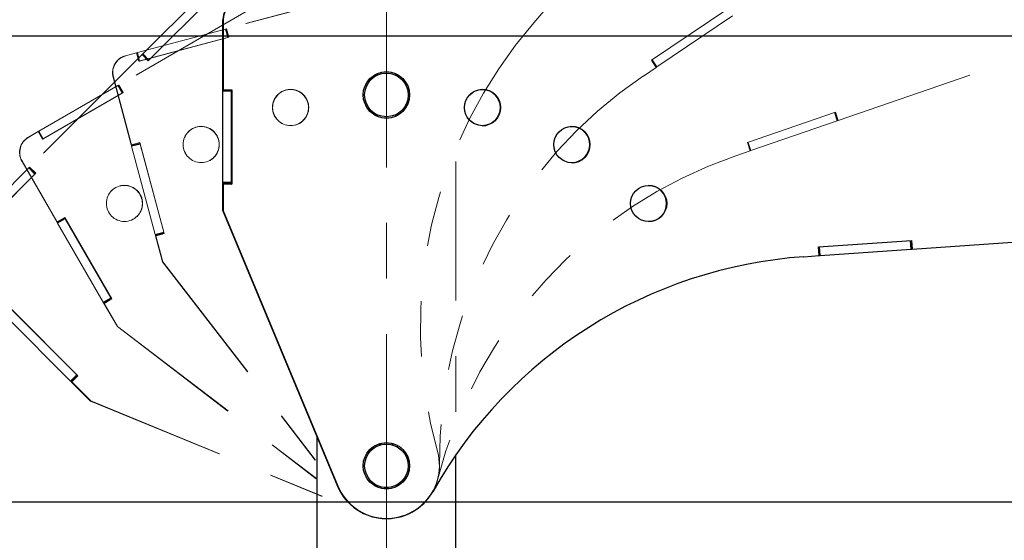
# Paper-space layout 'Sheet6' of a CAD drawing. Header units: inches. Extents: x 0.1 to 16.9, y 0.1 to 10.9.
# Tile 5 of 12: x 6.3 to 8.1, y 6.6 to 7.5. Entities that reach past the tile are written whole.
import ezdxf

# ---------------------------------------------------------------- set-up
doc = ezdxf.new("R2010")
doc.units = ezdxf.units.IN
doc.header["$MEASUREMENT"] = 0
doc.linetypes.add('CENTERX2', pattern=[0.8, 0.5, -0.1, 0.1, -0.1])
doc.linetypes.add('PHANTOM', pattern=[0.5, 0.25, -0.05, 0.05, -0.05, 0.05, -0.05])
doc.layers.add('FORMAT', color=7, linetype='Continuous')
doc.styles.add('SLDTEXTSTYLE0', font='TXT', dxfattribs={"width": 0.75})
doc.dimstyles.new('SLDDIMSTYLE17', dxfattribs={"dimtxt": 0.104167, "dimasz": 0.13, "dimexe": 0, "dimexo": 0.0625, "dimgap": 0.026042, "dimtad": 0, "dimtih": 1, "dimtoh": 1, "dimdec": 0, "dimlfac": 12, "dimrnd": 1e-09, "dimzin": 12, "dimdsep": 46, "dimtxsty": 'SLDTEXTSTYLE0', "dimsah": 1, "dimcen": 0.09, "dimadec": 0, "dimazin": 3, "dimtfac": 1, "dimtdec": 0, "dimtofl": 0, "dimtmove": 0, "dimatfit": 3, "dimfxl": 1, "dimfrac": 2, "dimtolj": 1, "dimtzin": 12, "dimarcsym": 0})

# ---------------------------------------------------------------- blocks, each defined once
blk = doc.blocks.new('_D_95')
at = {"layer": 'FORMAT', "color": 7}
for p, q in [((10.4513, 6.5793), (10.4513, 1.6063)), ((6.9637, 3.1813), (6.9637, 1.6063)), ((8.4183, 1.8835), (8.3866, 1.8835)), ((8.3866, 1.8835), (8.3866, 1.7179)), ((8.7262, 1.8835), (8.7579, 1.8835)), ((8.7579, 1.8835), (8.7579, 1.7179)), ((6.9637, 1.7313), (8.299, 1.7313)), ((8.3866, 1.7179), (8.4183, 1.7179)), ((8.7579, 1.7179), (8.7262, 1.7179)), ((10.4513, 1.7313), (8.8455, 1.7313))]:
    blk.add_line(p, q, dxfattribs=at)
for points in [[(6.9637, 1.7313), (7.0937, 1.7113), (7.0937, 1.7513)], [(10.4513, 1.7313), (10.3213, 1.7513), (10.3213, 1.7113)]]:
    blk.add_solid(points, dxfattribs=at)
at = {"layer": 'FORMAT', "color": 7, "char_height": 0.10417, "attachment_point": 1, "style": 'SLDTEXTSTYLE0'}
for s, insert in [('1063', (8.4183, 1.8522)), ('42', (8.4953, 1.6922))]:
    blk.add_mtext(s, dxfattribs=dict(at, insert=insert))
blk = doc.blocks.new('_D_96')
at = {"layer": 'FORMAT', "color": 7}
for p, q in [((10.1589, 7.4175), (10.1589, 2.0489)), ((6.9637, 3.1813), (6.9637, 2.0489)), ((8.2115, 2.3261), (8.1798, 2.3261)), ((8.1798, 2.3261), (8.1798, 2.1606)), ((8.4424, 2.3261), (8.4741, 2.3261)), ((8.4741, 2.3261), (8.4741, 2.1606)), ((6.9637, 2.1739), (8.0922, 2.1739)), ((8.1798, 2.1606), (8.2115, 2.1606)), ((8.4741, 2.1606), (8.4424, 2.1606)), ((10.1589, 2.1739), (8.5617, 2.1739))]:
    blk.add_line(p, q, dxfattribs=at)
for points in [[(6.9637, 2.1739), (7.0937, 2.1539), (7.0937, 2.1939)], [(10.1589, 2.1739), (10.0289, 2.1939), (10.0289, 2.1539)]]:
    blk.add_solid(points, dxfattribs=at)
at = {"layer": 'FORMAT', "color": 7, "char_height": 0.10417, "attachment_point": 1, "style": 'SLDTEXTSTYLE0'}
for s, insert in [('974', (8.2115, 2.2949)), ('38', (8.25, 2.1349))]:
    blk.add_mtext(s, dxfattribs=dict(at, insert=insert))
blk = doc.blocks.new('_D_97')
at = {"layer": 'FORMAT', "color": 7}
for p, q in [((9.6593, 8.152), (9.6593, 2.4485)), ((6.9637, 3.1813), (6.9637, 2.4485)), ((8.0037, 2.7257), (7.972, 2.7257)), ((7.972, 2.7257), (7.972, 2.5602)), ((8.2346, 2.7257), (8.2663, 2.7257)), ((8.2663, 2.7257), (8.2663, 2.5602)), ((6.9637, 2.5735), (7.8844, 2.5735)), ((9.6593, 2.5735), (8.3539, 2.5735)), ((7.972, 2.5602), (8.0037, 2.5602)), ((8.2663, 2.5602), (8.2346, 2.5602))]:
    blk.add_line(p, q, dxfattribs=at)
for points in [[(6.9637, 2.5735), (7.0937, 2.5535), (7.0937, 2.5935)], [(9.6593, 2.5735), (9.5293, 2.5935), (9.5293, 2.5535)]]:
    blk.add_solid(points, dxfattribs=at)
at = {"layer": 'FORMAT', "color": 7, "char_height": 0.10417, "attachment_point": 1, "style": 'SLDTEXTSTYLE0'}
for s, insert in [('822', (8.0037, 2.6944)), ('32', (8.0422, 2.5344))]:
    blk.add_mtext(s, dxfattribs=dict(at, insert=insert))
blk = doc.blocks.new('_D_98')
at = {"layer": 'FORMAT', "color": 7}
for p, q in [((8.9867, 8.7322), (8.9867, 2.8494)), ((6.9637, 3.1813), (6.9637, 2.8494)), ((7.812, 3.1266), (7.7803, 3.1266)), ((7.7803, 3.1266), (7.7803, 2.9611)), ((8.0429, 3.1266), (8.0746, 3.1266)), ((8.0746, 3.1266), (8.0746, 2.9611)), ((6.9637, 2.9744), (7.6927, 2.9744)), ((8.9867, 2.9744), (8.1622, 2.9744)), ((7.7803, 2.9611), (7.812, 2.9611)), ((8.0746, 2.9611), (8.0429, 2.9611))]:
    blk.add_line(p, q, dxfattribs=at)
for points in [[(6.9637, 2.9744), (7.0937, 2.9544), (7.0937, 2.9944)], [(8.9867, 2.9744), (8.8567, 2.9944), (8.8567, 2.9544)]]:
    blk.add_solid(points, dxfattribs=at)
at = {"layer": 'FORMAT', "color": 7, "char_height": 0.10417, "attachment_point": 1, "style": 'SLDTEXTSTYLE0'}
for s, insert in [('617', (7.812, 3.0954)), ('24', (7.8505, 2.9354))]:
    blk.add_mtext(s, dxfattribs=dict(at, insert=insert))
blk = doc.blocks.new('_D_99')
at = {"layer": 'FORMAT', "color": 7}
for p, q in [((10.5013, 6.6293), (11.3284, 6.6293)), ((11.2034, 6.6293), (11.2034, 5.2015)), ((11.088, 5.1804), (11.0563, 5.1804)), ((11.0563, 5.1804), (11.0563, 5.0149)), ((11.3189, 5.1804), (11.3505, 5.1804)), ((11.3505, 5.1804), (11.3505, 5.0149)), ((11.0563, 5.0149), (11.088, 5.0149)), ((11.3505, 5.0149), (11.3189, 5.0149)), ((11.2034, 3.4396), (11.2034, 4.8549)), ((7.1804, 3.4396), (11.3284, 3.4396))]:
    blk.add_line(p, q, dxfattribs=at)
for points in [[(11.2034, 6.6293), (11.1834, 6.4993), (11.2234, 6.4993)], [(11.2034, 3.4396), (11.2234, 3.5696), (11.1834, 3.5696)]]:
    blk.add_solid(points, dxfattribs=at)
at = {"layer": 'FORMAT', "color": 7, "char_height": 0.10417, "attachment_point": 1, "style": 'SLDTEXTSTYLE0'}
for s, insert in [('972', (11.088, 5.1492)), ('38', (11.1264, 4.9891))]:
    blk.add_mtext(s, dxfattribs=dict(at, insert=insert))
blk = doc.blocks.new('_D_100')
at = {"layer": 'FORMAT', "color": 7}
for p, q in [((10.2089, 7.4675), (11.8008, 7.4675)), ((11.6758, 7.4675), (11.6758, 5.5757)), ((11.5219, 5.5545), (11.4902, 5.5545)), ((11.4902, 5.5545), (11.4902, 5.389)), ((11.8298, 5.5545), (11.8615, 5.5545)), ((11.8615, 5.5545), (11.8615, 5.389)), ((11.4902, 5.389), (11.5219, 5.389)), ((11.8615, 5.389), (11.8298, 5.389)), ((11.6758, 3.4396), (11.6758, 5.229)), ((7.1804, 3.4396), (11.8008, 3.4396))]:
    blk.add_line(p, q, dxfattribs=at)
for points in [[(11.6758, 7.4675), (11.6558, 7.3375), (11.6958, 7.3375)], [(11.6758, 3.4396), (11.6958, 3.5696), (11.6558, 3.5696)]]:
    blk.add_solid(points, dxfattribs=at)
at = {"layer": 'FORMAT', "color": 7, "char_height": 0.10417, "attachment_point": 1, "style": 'SLDTEXTSTYLE0'}
for s, insert in [('1228', (11.5219, 5.5233)), ('48', (11.5989, 5.3633))]:
    blk.add_mtext(s, dxfattribs=dict(at, insert=insert))
blk = doc.blocks.new('_D_101')
at = {"layer": 'FORMAT', "color": 7}
for p, q in [((9.7093, 8.202), (12.2733, 8.202)), ((12.1483, 8.202), (12.1483, 6.0052)), ((11.9944, 5.984), (11.9627, 5.984)), ((11.9627, 5.984), (11.9627, 5.8185)), ((12.3022, 5.984), (12.3339, 5.984)), ((12.3339, 5.984), (12.3339, 5.8185)), ((11.9627, 5.8185), (11.9944, 5.8185)), ((12.3339, 5.8185), (12.3022, 5.8185)), ((12.1483, 3.4396), (12.1483, 5.6585)), ((7.1804, 3.4396), (12.2733, 3.4396))]:
    blk.add_line(p, q, dxfattribs=at)
for points in [[(12.1483, 8.202), (12.1283, 8.072), (12.1683, 8.072)], [(12.1483, 3.4396), (12.1683, 3.5696), (12.1283, 3.5696)]]:
    blk.add_solid(points, dxfattribs=at)
at = {"layer": 'FORMAT', "color": 7, "char_height": 0.10417, "attachment_point": 1, "style": 'SLDTEXTSTYLE0'}
for s, insert in [('1452', (11.9944, 5.9528)), ('57', (12.0713, 5.7928))]:
    blk.add_mtext(s, dxfattribs=dict(at, insert=insert))
blk = doc.blocks.new('_D_102')
at = {"layer": 'FORMAT', "color": 7}
for p, q in [((9.0367, 8.7822), (12.7457, 8.7822)), ((12.6207, 8.7822), (12.6207, 6.4717)), ((12.4668, 6.4506), (12.4351, 6.4506)), ((12.4351, 6.4506), (12.4351, 6.2851)), ((12.7747, 6.4506), (12.8063, 6.4506)), ((12.8063, 6.4506), (12.8063, 6.2851)), ((12.4351, 6.2851), (12.4668, 6.2851)), ((12.8063, 6.2851), (12.7747, 6.2851)), ((12.6207, 3.4396), (12.6207, 6.1251)), ((7.1804, 3.4396), (12.7457, 3.4396))]:
    blk.add_line(p, q, dxfattribs=at)
for points in [[(12.6207, 8.7822), (12.6007, 8.6522), (12.6407, 8.6522)], [(12.6207, 3.4396), (12.6407, 3.5696), (12.6007, 3.5696)]]:
    blk.add_solid(points, dxfattribs=at)
at = {"layer": 'FORMAT', "color": 7, "char_height": 0.10417, "attachment_point": 1, "style": 'SLDTEXTSTYLE0'}
for s, insert in [('1628', (12.4668, 6.4194)), ('64', (12.5438, 6.2594))]:
    blk.add_mtext(s, dxfattribs=dict(at, insert=insert))
blk = doc.blocks.new('_D_103')
at = {"layer": 'FORMAT', "color": 7}
for p, q in [((10.4013, 6.6293), (5.6094, 6.6293)), ((5.7344, 6.6293), (5.7344, 5.8107)), ((5.6189, 5.7896), (5.5873, 5.7896)), ((5.5873, 5.7896), (5.5873, 5.6241)), ((5.8498, 5.7896), (5.8815, 5.7896)), ((5.8815, 5.7896), (5.8815, 5.6241)), ((5.5873, 5.6241), (5.6189, 5.6241)), ((5.8815, 5.6241), (5.8498, 5.6241)), ((5.7344, 4.7417), (5.7344, 5.4641)), ((6.7523, 4.7417), (5.6094, 4.7417))]:
    blk.add_line(p, q, dxfattribs=at)
for points in [[(5.7344, 6.6293), (5.7144, 6.4993), (5.7544, 6.4993)], [(5.7344, 4.7417), (5.7544, 4.8717), (5.7144, 4.8717)]]:
    blk.add_solid(points, dxfattribs=at)
at = {"layer": 'FORMAT', "color": 7, "char_height": 0.10417, "attachment_point": 1, "style": 'SLDTEXTSTYLE0'}
for s, insert in [('575', (5.6189, 5.7584)), ('23', (5.6574, 5.5983))]:
    blk.add_mtext(s, dxfattribs=dict(at, insert=insert))
blk = doc.blocks.new('_D_104')
at = {"layer": 'FORMAT', "color": 7}
for p, q in [((10.1089, 7.4675), (5.1791, 7.4675)), ((5.3041, 7.4675), (5.3041, 6.2068)), ((5.1887, 6.1857), (5.157, 6.1857)), ((5.157, 6.1857), (5.157, 6.0202)), ((5.4196, 6.1857), (5.4513, 6.1857)), ((5.4513, 6.1857), (5.4513, 6.0202)), ((5.157, 6.0202), (5.1887, 6.0202)), ((5.4513, 6.0202), (5.4196, 6.0202)), ((5.3041, 4.7417), (5.3041, 5.8602)), ((6.7523, 4.7417), (5.1791, 4.7417))]:
    blk.add_line(p, q, dxfattribs=at)
for points in [[(5.3041, 7.4675), (5.2841, 7.3375), (5.3241, 7.3375)], [(5.3041, 4.7417), (5.3241, 4.8717), (5.2841, 4.8717)]]:
    blk.add_solid(points, dxfattribs=at)
at = {"layer": 'FORMAT', "color": 7, "char_height": 0.10417, "attachment_point": 1, "style": 'SLDTEXTSTYLE0'}
for s, insert in [('831', (5.1887, 6.1544)), ('33', (5.2272, 5.9944))]:
    blk.add_mtext(s, dxfattribs=dict(at, insert=insert))
blk = doc.blocks.new('_D_105')
at = {"layer": 'FORMAT', "color": 7}
for p, q in [((9.6093, 8.202), (4.7335, 8.202)), ((4.8585, 8.202), (4.8585, 6.5895)), ((4.7045, 6.5684), (4.6728, 6.5684)), ((4.6728, 6.5684), (4.6728, 6.4029)), ((5.0124, 6.5684), (5.0441, 6.5684)), ((5.0441, 6.5684), (5.0441, 6.4029)), ((4.6728, 6.4029), (4.7045, 6.4029)), ((5.0441, 6.4029), (5.0124, 6.4029)), ((4.8585, 4.7417), (4.8585, 6.2429)), ((6.7523, 4.7417), (4.7335, 4.7417))]:
    blk.add_line(p, q, dxfattribs=at)
for points in [[(4.8585, 8.202), (4.8385, 8.072), (4.8785, 8.072)], [(4.8585, 4.7417), (4.8785, 4.8717), (4.8385, 4.8717)]]:
    blk.add_solid(points, dxfattribs=at)
at = {"layer": 'FORMAT', "color": 7, "char_height": 0.10417, "attachment_point": 1, "style": 'SLDTEXTSTYLE0'}
for s, insert in [('1055', (4.7045, 6.5372)), ('42', (4.7815, 6.3772))]:
    blk.add_mtext(s, dxfattribs=dict(at, insert=insert))
blk = doc.blocks.new('_D_106')
at = {"layer": 'FORMAT', "color": 7}
for p, q in [((8.9367, 8.7822), (4.1921, 8.7822)), ((4.3171, 8.7822), (4.3171, 6.975)), ((4.1631, 6.9538), (4.1314, 6.9538)), ((4.1314, 6.9538), (4.1314, 6.7883)), ((4.471, 6.9538), (4.5027, 6.9538)), ((4.5027, 6.9538), (4.5027, 6.7883)), ((4.1314, 6.7883), (4.1631, 6.7883)), ((4.5027, 6.7883), (4.471, 6.7883)), ((4.3171, 4.7417), (4.3171, 6.6283)), ((6.7523, 4.7417), (4.1921, 4.7417))]:
    blk.add_line(p, q, dxfattribs=at)
for points in [[(4.3171, 8.7822), (4.2971, 8.6522), (4.3371, 8.6522)], [(4.3171, 4.7417), (4.3371, 4.8717), (4.2971, 4.8717)]]:
    blk.add_solid(points, dxfattribs=at)
at = {"layer": 'FORMAT', "color": 7, "char_height": 0.10417, "attachment_point": 1, "style": 'SLDTEXTSTYLE0'}
for s, insert in [('1232', (4.1631, 6.9226)), ('48', (4.2401, 6.7626))]:
    blk.add_mtext(s, dxfattribs=dict(at, insert=insert))

psp = doc.layouts.new('Sheet6')

# ---------------------------------------------------------------- linework, layer by layer
at = {"color": 7, "linetype": 'PHANTOM', "lineweight": 18}
for p, q in [((6.5255, 7.4352), (6.6416, 7.5512)), ((6.9525, 7.5545), (6.676, 7.4804)), ((6.953, 7.5547), (6.6764, 7.4806)), ((6.654, 7.5415), (6.5355, 7.423)), ((6.5366, 7.4241), (6.6526, 7.5401)), ((6.7304, 7.5224), (6.4824, 7.3792)), ((6.7308, 7.5226), (6.4828, 7.3794)), ((7.229, 7.4914), (7.2471, 7.5122)), ((7.4403, 7.424), (7.5792, 7.5177)), ((7.4503, 7.4119), (7.5863, 7.5037)), ((6.516, 7.4376), (6.6745, 7.4801)), ((6.6745, 7.4801), (6.6757, 7.4804)), ((6.6785, 7.465), (6.6745, 7.4801)), ((6.6797, 7.4653), (6.6757, 7.4804)), ((6.676, 7.4804), (6.6757, 7.4804)), ((6.676, 7.4804), (6.6764, 7.4806)), ((6.6764, 7.4806), (6.6805, 7.4655)), ((6.6805, 7.4655), (6.5186, 7.4221)), ((6.52, 7.4225), (6.6785, 7.465)), ((6.6785, 7.465), (6.6797, 7.4653)), ((6.68, 7.4654), (6.6797, 7.4653)), ((6.68, 7.4654), (6.6805, 7.4655)), ((6.5146, 7.4372), (6.4944, 7.4318)), ((6.5145, 7.4372), (6.4949, 7.4319)), ((6.5141, 7.4371), (6.5145, 7.4372)), ((6.5186, 7.4221), (6.5145, 7.4372)), ((6.5186, 7.4221), (6.5146, 7.4372)), ((6.5146, 7.4372), (6.5147, 7.4372)), ((6.5147, 7.4372), (6.516, 7.4376)), ((6.5188, 7.4222), (6.5147, 7.4372)), ((6.52, 7.4225), (6.516, 7.4376)), ((7.7763, 7.3156), (8.1292, 7.4371)), ((6.5241, 7.4338), (6.3217, 7.2313)), ((6.5245, 7.4341), (6.322, 7.2317)), ((6.4804, 7.4237), (6.4804, 7.4237)), ((6.4944, 7.4318), (6.4949, 7.4319)), ((6.4944, 7.4318), (6.4944, 7.4318)), ((6.5186, 7.4221), (6.5188, 7.4222)), ((6.5186, 7.4221), (6.5186, 7.4221)), ((6.5188, 7.4222), (6.52, 7.4225)), ((6.5245, 7.4341), (6.5241, 7.4338)), ((6.5241, 7.4338), (6.5245, 7.4341)), ((6.5245, 7.4341), (6.5246, 7.4342)), ((6.5355, 7.423), (6.5245, 7.4341)), ((6.5355, 7.423), (6.5245, 7.4341)), ((6.5246, 7.4342), (6.5255, 7.4352)), ((6.5357, 7.4232), (6.5246, 7.4342)), ((6.5366, 7.4241), (6.5255, 7.4352)), ((6.5355, 7.423), (6.5357, 7.4232)), ((6.5355, 7.4231), (6.5355, 7.423)), ((6.5357, 7.4232), (6.5366, 7.4241)), ((7.449, 7.411), (7.4403, 7.424)), ((7.449, 7.4111), (7.4403, 7.424)), ((7.4492, 7.4112), (7.4405, 7.4241)), ((7.4503, 7.4119), (7.4415, 7.4248)), ((7.4262, 7.3956), (7.449, 7.411)), ((7.449, 7.4111), (7.4492, 7.4112)), ((7.449, 7.4111), (7.449, 7.4111)), ((7.4492, 7.4112), (7.4503, 7.4119)), ((6.4724, 7.3935), (6.4728, 7.3937)), ((6.5054, 7.2704), (6.4724, 7.3935)), ((6.4724, 7.3935), (6.505, 7.2716)), ((6.4724, 7.3935), (6.4724, 7.3935)), ((6.4728, 7.3937), (6.5055, 7.2717)), ((6.339, 7.2964), (6.4811, 7.3784)), ((6.4907, 7.3659), (6.3455, 7.2821)), ((6.4811, 7.3784), (6.4822, 7.379)), ((6.4889, 7.3649), (6.4811, 7.3784)), ((6.4824, 7.3792), (6.4822, 7.379)), ((6.49, 7.3655), (6.4822, 7.379)), ((6.4824, 7.3792), (6.4828, 7.3794)), ((6.4828, 7.3794), (6.4907, 7.3659)), ((6.4889, 7.3649), (6.49, 7.3655)), ((6.4902, 7.3657), (6.49, 7.3655)), ((6.4902, 7.3657), (6.4907, 7.3659)), ((6.3468, 7.2829), (6.4889, 7.3649)), ((7.6128, 7.2758), (7.7712, 7.3304)), ((7.7756, 7.3154), (7.7705, 7.3301)), ((7.7712, 7.3304), (7.7763, 7.3156)), ((7.6193, 7.2615), (7.7744, 7.315)), ((7.7744, 7.315), (7.7694, 7.3297)), ((7.7744, 7.315), (7.7756, 7.3154)), ((7.7756, 7.3154), (7.7761, 7.3155)), ((7.7759, 7.3155), (7.7763, 7.3156)), ((6.3377, 7.2956), (6.3197, 7.2852)), ((6.3377, 7.2956), (6.3201, 7.2855)), ((6.3373, 7.2954), (6.3377, 7.2956)), ((6.3377, 7.2956), (6.3379, 7.2957)), ((6.3455, 7.2821), (6.3377, 7.2956)), ((6.3455, 7.2821), (6.3377, 7.2956)), ((6.3379, 7.2957), (6.339, 7.2964)), ((6.3457, 7.2822), (6.3379, 7.2957)), ((6.3468, 7.2829), (6.339, 7.2964)), ((6.3197, 7.2852), (6.3201, 7.2855)), ((6.3197, 7.2852), (6.3197, 7.2852)), ((6.3455, 7.2821), (6.3457, 7.2822)), ((6.3455, 7.2821), (6.3455, 7.2821)), ((6.3457, 7.2822), (6.3468, 7.2829)), ((6.3083, 7.2738), (6.3083, 7.2738)), ((6.505, 7.2716), (6.5055, 7.2717)), ((6.5204, 7.2744), (6.5054, 7.2704)), ((6.5057, 7.2692), (6.5054, 7.2704)), ((6.5055, 7.2717), (6.5206, 7.2758)), ((6.5208, 7.2732), (6.5057, 7.2692)), ((6.5482, 7.1106), (6.5057, 7.2692)), ((6.5204, 7.2744), (6.5201, 7.2756)), ((6.5208, 7.2732), (6.5204, 7.2744)), ((6.5206, 7.2758), (6.5644, 7.1124)), ((6.5633, 7.1146), (6.5208, 7.2732)), ((7.0887, 4.7417), (7.0887, 7.2651)), ((7.5918, 7.2521), (7.6179, 7.261)), ((7.6179, 7.261), (7.6128, 7.2758)), ((7.6179, 7.2611), (7.6128, 7.2758)), ((7.6181, 7.2611), (7.613, 7.2759)), ((7.6193, 7.2615), (7.6142, 7.2763)), ((7.6179, 7.2611), (7.6181, 7.2611)), ((7.6179, 7.261), (7.6179, 7.2611)), ((7.6181, 7.2611), (7.6193, 7.2615)), ((6.3083, 7.2426), (6.3087, 7.2428)), ((6.372, 7.1321), (6.3083, 7.2426)), ((6.3083, 7.2426), (6.3714, 7.1332)), ((6.3083, 7.2426), (6.3083, 7.2426)), ((6.3087, 7.2428), (6.3718, 7.1335)), ((6.2046, 7.1142), (6.3206, 7.2302)), ((6.3206, 7.2302), (6.3215, 7.2311)), ((6.3317, 7.2192), (6.3206, 7.2302)), ((6.3217, 7.2313), (6.3215, 7.2311)), ((6.3325, 7.22), (6.3215, 7.2311)), ((6.3217, 7.2313), (6.322, 7.2317)), ((6.322, 7.2317), (6.3331, 7.2206)), ((6.3331, 7.2206), (6.2146, 7.1021)), ((6.2156, 7.1032), (6.3317, 7.2192)), ((6.3317, 7.2192), (6.3325, 7.22)), ((6.3328, 7.2203), (6.3325, 7.22)), ((6.3328, 7.2203), (6.3331, 7.2206)), ((6.3718, 7.1335), (6.3853, 7.1413)), ((6.3855, 7.1399), (6.372, 7.1321)), ((6.3862, 7.1389), (6.3726, 7.1311)), ((6.3855, 7.1399), (6.3849, 7.141)), ((6.3853, 7.1413), (6.4699, 6.9948)), ((6.3862, 7.1389), (6.3855, 7.1399)), ((6.4682, 6.9967), (6.3862, 7.1389)), ((6.3714, 7.1332), (6.3718, 7.1335)), ((6.3726, 7.1311), (6.372, 7.1321)), ((6.4547, 6.9889), (6.3726, 7.1311)), ((6.5633, 7.1146), (6.5482, 7.1106)), ((6.5485, 7.1094), (6.5482, 7.1106)), ((6.5636, 7.1134), (6.5485, 7.1094)), ((6.5613, 7.0615), (6.5485, 7.1094)), ((6.5612, 7.1115), (6.5488, 7.1082)), ((6.5488, 7.1082), (6.5493, 7.1083)), ((6.5488, 7.1082), (6.5613, 7.0615)), ((6.5644, 7.1124), (6.5493, 7.1083)), ((6.5493, 7.1083), (6.5618, 7.0616)), ((6.5636, 7.1134), (6.5633, 7.1146)), ((6.5639, 7.1122), (6.5636, 7.1134)), ((6.5639, 7.1122), (6.5644, 7.1124)), ((6.5613, 7.0615), (6.5618, 7.0616)), ((6.5613, 7.0615), (6.5613, 7.0615)), ((6.5613, 7.0615), (6.8885, 6.6368)), ((6.5618, 7.0616), (6.8889, 6.6369)), ((6.4682, 6.9967), (6.4547, 6.9889)), ((6.4689, 6.9956), (6.4553, 6.9878)), ((6.4699, 6.9948), (6.4564, 6.987)), ((6.4689, 6.9956), (6.4682, 6.9967)), ((6.4695, 6.9945), (6.4689, 6.9956)), ((6.4695, 6.9945), (6.4699, 6.9948)), ((6.2895, 6.9764), (6.4091, 6.8567)), ((6.4553, 6.9878), (6.4547, 6.9889)), ((6.4801, 6.9449), (6.4553, 6.9878)), ((6.4671, 6.9932), (6.456, 6.9867)), ((6.456, 6.9867), (6.4564, 6.987)), ((6.456, 6.9867), (6.4801, 6.9449)), ((6.4564, 6.987), (6.4805, 6.9451)), ((6.3959, 6.8471), (6.2799, 6.9632)), ((6.407, 6.8582), (6.2909, 6.9743)), ((6.4801, 6.9449), (6.4805, 6.9451)), ((6.4801, 6.9449), (6.4801, 6.9449)), ((6.4801, 6.9449), (6.906, 6.6193)), ((6.4805, 6.9451), (6.9065, 6.6195)), ((7.0887, 4.7417), (7.0887, 6.9253)), ((6.407, 6.8582), (6.3959, 6.8471)), ((6.4079, 6.8573), (6.3968, 6.8462)), ((6.4068, 6.8545), (6.3977, 6.8454)), ((6.4091, 6.8567), (6.3981, 6.8457)), ((6.4079, 6.8573), (6.407, 6.8582)), ((6.4088, 6.8564), (6.4079, 6.8573)), ((6.4088, 6.8564), (6.4091, 6.8567)), ((6.3968, 6.8462), (6.3959, 6.8471)), ((6.4319, 6.8112), (6.3968, 6.8462)), ((6.3977, 6.8454), (6.3981, 6.8457)), ((6.3977, 6.8454), (6.4319, 6.8112)), ((6.3981, 6.8457), (6.4322, 6.8115)), ((6.4319, 6.8112), (6.4322, 6.8115)), ((6.4319, 6.8112), (6.4319, 6.8112)), ((6.4319, 6.8112), (6.9275, 6.607)), ((6.4322, 6.8115), (6.9279, 6.6073)), ((7.0887, 4.7417), (7.0887, 6.7714)), ((6.8387, 6.7014), (6.8387, 4.7417)), ((6.8387, 6.6708), (6.8387, 4.7417)), ((6.8387, 6.6436), (6.8387, 4.7417)), ((6.8885, 6.6368), (6.8889, 6.6369)), ((7.0306, 6.6273), (7.031, 6.6276)), ((6.906, 6.6193), (6.9065, 6.6195)), ((6.9275, 6.607), (6.9279, 6.6073)), ((7.0109, 6.6123), (7.0113, 6.6125)), ((6.9879, 6.6029), (6.9884, 6.603))]:
    psp.add_line(p, q, dxfattribs=at)
at = {"color": 7, "linetype": 'Continuous', "lineweight": 25}
for p, q in [((6.6698, 7.3694), (6.6698, 7.4969)), ((6.6698, 7.4969), (6.6703, 7.4968)), ((6.6698, 7.4969), (6.6698, 7.3706)), ((6.6698, 7.4969), (6.6698, 7.4969)), ((6.6703, 7.4968), (6.6703, 7.3706)), ((6.6698, 7.3706), (6.6703, 7.3706)), ((6.6854, 7.3694), (6.6698, 7.3694)), ((6.6698, 7.3681), (6.6698, 7.3694)), ((6.6854, 7.3681), (6.6698, 7.3681)), ((6.6698, 7.2039), (6.6698, 7.3681)), ((6.6703, 7.3706), (6.6859, 7.3706)), ((6.6854, 7.3694), (6.6854, 7.3706)), ((6.6854, 7.3681), (6.6854, 7.3694)), ((6.6855, 7.2039), (6.6854, 7.3681)), ((6.6859, 7.3706), (6.6859, 7.2014)), ((6.6855, 7.2039), (6.6698, 7.2039)), ((6.6698, 7.2027), (6.6698, 7.2039)), ((6.6855, 7.2027), (6.6698, 7.2027)), ((6.6699, 7.1531), (6.6698, 7.2027)), ((6.6699, 7.2014), (6.6699, 7.1531)), ((6.6699, 7.2014), (6.6703, 7.2014)), ((6.6827, 7.2014), (6.6699, 7.2014)), ((6.6703, 7.2014), (6.6703, 7.1531)), ((6.6859, 7.2014), (6.6703, 7.2014)), ((6.6855, 7.2027), (6.6855, 7.2039)), ((6.6855, 7.2014), (6.6855, 7.2027)), ((6.6855, 7.2014), (6.6859, 7.2014)), ((6.6699, 7.1531), (6.6699, 7.1531)), ((6.6699, 7.1531), (6.6703, 7.1531)), ((6.6699, 7.1531), (6.876, 6.6583)), ((6.6703, 7.1531), (6.8765, 6.6582)), ((7.741, 7.0882), (7.9081, 7.0999)), ((7.9073, 7.0842), (7.9062, 7.0997)), ((7.9085, 7.0843), (7.9074, 7.0998)), ((7.9081, 7.0999), (7.9092, 7.0843)), ((7.9092, 7.0843), (8.2815, 7.1104)), ((7.7421, 7.0726), (7.741, 7.0882)), ((7.7421, 7.0726), (7.741, 7.0882)), ((7.7423, 7.0726), (7.7412, 7.0882)), ((7.7436, 7.0727), (7.7425, 7.0883)), ((7.7436, 7.0727), (7.9073, 7.0842)), ((7.9073, 7.0842), (7.9085, 7.0843)), ((7.9085, 7.0843), (7.909, 7.0843)), ((7.9088, 7.0843), (7.9092, 7.0843)), ((7.7145, 7.0706), (7.7421, 7.0726)), ((7.7421, 7.0726), (7.7423, 7.0726)), ((7.7421, 7.0726), (7.7421, 7.0726)), ((7.7423, 7.0726), (7.7436, 7.0727)), ((6.8387, 6.7478), (6.8387, 4.7417)), ((7.0887, 4.7417), (7.0887, 6.7148)), ((6.876, 6.6583), (6.8765, 6.6582)), ((6.9633, 6.5998), (6.9638, 6.5998))]:
    psp.add_line(p, q, dxfattribs=at)
for centre, radius in [((6.9637, 7.3615), 0.0417), ((6.9637, 7.3615), 0.0391), ((7.1365, 7.3388), 0.0325), ((7.2973, 7.2722), 0.0325), ((7.4353, 7.1663), 0.0325), ((6.9637, 6.6948), 0.0417), ((6.9637, 6.6948), 0.0391)]:
    psp.add_circle(centre, radius, dxfattribs=at)
at = {"color": 7, "linetype": 'PHANTOM', "lineweight": 18}
for centre, radius in [((6.9637, 7.3615), 0.0417), ((6.9637, 7.3615), 0.0417), ((6.9637, 7.3615), 0.0417), ((6.9637, 7.3615), 0.0391), ((6.9637, 7.3615), 0.0391), ((6.9637, 7.3615), 0.0391), ((6.7914, 7.339), 0.0325), ((6.7915, 7.339), 0.0325), ((6.7916, 7.3389), 0.0325), ((7.1366, 7.3388), 0.0325), ((7.1365, 7.3389), 0.0325), ((6.6307, 7.2724), 0.0325), ((6.6308, 7.2724), 0.0325), ((7.2973, 7.2722), 0.0325), ((6.4927, 7.1666), 0.0325), ((6.9637, 6.6948), 0.0417), ((6.9637, 6.6948), 0.0417), ((6.9637, 6.6948), 0.0417), ((6.9637, 6.6948), 0.0391), ((6.9637, 6.6948), 0.0391), ((6.9637, 6.6948), 0.0391)]:
    psp.add_circle(centre, radius, dxfattribs=at)
at = {"color": 7, "linetype": 'Continuous', "lineweight": 25}
for centre, radius, start, end in [((6.7015, 7.4969), 0.0312, 90.0234, 180.023), ((6.701, 7.4969), 0.0313, 120.01, 180.01), ((7.1361, 7.3388), 0.0326, 270.0302, 89.7365), ((7.2968, 7.2722), 0.0326, 270.0302, 89.7365), ((7.4348, 7.1663), 0.0326, 270.0302, 89.7365), ((7.7729, 6.2398), 0.8329, 94.0168, 150.6367), ((6.9637, 6.6948), 0.095, 202.6076, 269.7513), ((6.9642, 6.6948), 0.095, 202.6036, 330.6394)]:
    psp.add_arc(centre, radius, start, end, dxfattribs=at)
at = {"color": 7, "linetype": 'PHANTOM', "lineweight": 18}
for centre, radius, start, end in [((7.8577, 6.9451), 0.8329, 139.0068, 195.6267), ((6.5025, 7.4016), 0.0312, 105.0134, 195.013), ((6.5025, 7.4016), 0.0312, 135, 195), ((6.503, 7.4018), 0.0312, 105.0134, 195.013), ((6.5025, 7.4016), 0.0312, 105, 135), ((7.892, 6.7052), 0.8329, 124.0068, 180.6267), ((6.7911, 7.3387), 0.0326, 315.0202, 134.7265), ((6.7911, 7.3387), 0.0326, 300.0202, 119.7265), ((6.7912, 7.3388), 0.0326, 285.0202, 104.7265), ((7.1361, 7.3387), 0.0326, 300.0202, 119.7265), ((7.1361, 7.3387), 0.0326, 285.0202, 104.7265), ((6.6303, 7.2721), 0.0326, 315.0202, 134.7265), ((6.6304, 7.2722), 0.0326, 300.0202, 119.7265), ((7.2968, 7.2721), 0.0326, 285.0202, 104.7265), ((6.3353, 7.2582), 0.0312, 120.0134, 210.013), ((6.3357, 7.2584), 0.0312, 120.0134, 210.013), ((6.3353, 7.2582), 0.0312, 120, 150), ((6.3353, 7.2582), 0.0312, 150, 210), ((7.8631, 6.4645), 0.8329, 109.0068, 165.6267), ((6.4923, 7.1662), 0.0326, 315.0202, 134.7265), ((6.9641, 6.6951), 0.095, 247.5936, 15.6294), ((6.9642, 6.695), 0.095, 232.5936, 0.6294), ((6.9642, 6.6949), 0.095, 217.5936, 345.6294), ((6.9637, 6.6948), 0.095, 217.5976, 284.7413), ((6.9638, 6.6948), 0.095, 247.5976, 314.7413), ((6.9637, 6.6948), 0.095, 232.5976, 299.7413)]:
    psp.add_arc(centre, radius, start, end, dxfattribs=at)
at = {"layer": 'FORMAT', "color": 7, "linetype": 'CENTERX2', "lineweight": 18}
psp.add_line((6.9637, 3.2313), (6.9637, 7.674), dxfattribs=at)

# ---------------------------------------------------------------- dimensions: what is measured, and where the dimension line sits
at = {"layer": 'FORMAT', "color": 7}
for base, p1, p2, picture, middle in [((4.3171, 8.7822), (6.8023, 4.7417), (8.9867, 8.7822), '_D_106', (4.3171, 6.8016)), ((12.6207, 3.4396), (8.9867, 8.7822), (7.1304, 3.4396), '_D_102', (12.6207, 6.2984)), ((4.8585, 8.202), (6.8023, 4.7417), (9.6593, 8.202), '_D_105', (4.8585, 6.4162)), ((12.1483, 8.202), (7.1304, 3.4396), (9.6593, 8.202), '_D_101', (12.1483, 5.8318)), ((5.3041, 7.4675), (6.8023, 4.7417), (10.1589, 7.4675), '_D_104', (5.3041, 6.0335)), ((11.6758, 7.4675), (7.1304, 3.4396), (10.1589, 7.4675), '_D_100', (11.6758, 5.4023)), ((5.7344, 6.6293), (6.8023, 4.7417), (10.4513, 6.6293), '_D_103', (5.7344, 5.6374)), ((11.2034, 6.6293), (7.1304, 3.4396), (10.4513, 6.6293), '_D_99', (11.2034, 5.0282))]:
    dim = psp.add_linear_dim(base=base, p1=p1, p2=p2, angle=90, dimstyle='SLDDIMSTYLE17', dxfattribs=at)
    dim.commit()
    dim.dimension.update_dxf_attribs({"geometry": picture, "text_midpoint": middle, "dimtype": 160})
for base, p2, picture, middle in [((8.9867, 2.9744), (8.9867, 8.7822), '_D_98', (7.9275, 2.9744)), ((9.6593, 2.5735), (9.6593, 8.202), '_D_97', (8.1191, 2.5735)), ((10.1589, 2.1739), (10.1589, 7.4675), '_D_96', (8.327, 2.1739)), ((10.4513, 1.7313), (10.4513, 6.6293), '_D_95', (8.5723, 1.7313))]:
    dim = psp.add_linear_dim(base=base, p1=(6.9637, 3.2313), p2=p2, dimstyle='SLDDIMSTYLE17', dxfattribs=at)
    dim.commit()
    dim.dimension.update_dxf_attribs({"geometry": picture, "text_midpoint": middle, "dimtype": 160})

doc.saveas('drawing.dxf')
